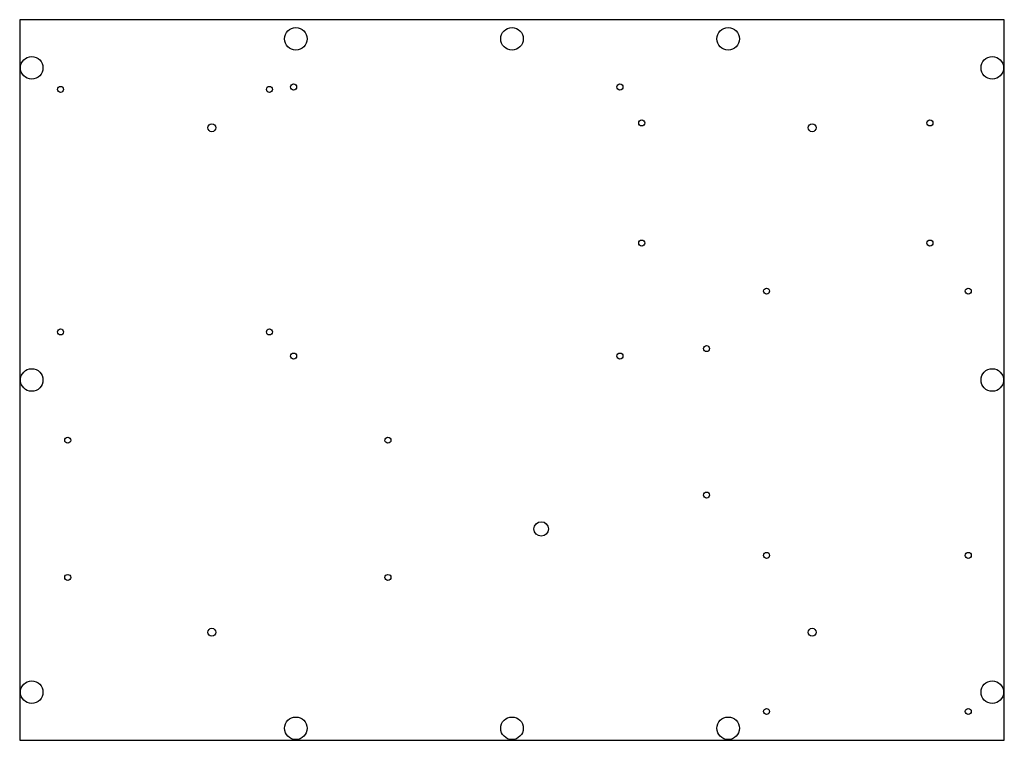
# Model space of a CAD drawing. Header units: millimetres. Extents: x -205 to 205, y -150 to 150.
import ezdxf

# ---------------------------------------------------------------- set-up
doc = ezdxf.new("R2010")
doc.units = ezdxf.units.MM

msp = doc.modelspace()

# ---------------------------------------------------------------- linework, layer by layer
at = {"color": 7, "linetype": 'Continuous', "lineweight": 25}
for p, q in [((205, 150), (-205, 150)), ((-205, 150), (-205, -150)), ((205, -150), (205, 150)), ((-205, -150), (205, -150))]:
    msp.add_line(p, q, dxfattribs=at)
for centre, radius in [((-90, 142), 4.7), ((0, 142), 4.7), ((90, 142), 4.7), ((-200, 130), 4.7), ((200, 130), 4.7), ((-90.936, 121.981), 1.25), ((44.954, 121.981), 1.25), ((-188, 121), 1.25), ((-101, 121), 1.25), ((-125, 105), 1.65), ((54.018, 107), 1.25), ((125, 105), 1.65), ((174.018, 107), 1.25), ((54.018, 57), 1.25), ((174.018, 57), 1.25), ((106, 37), 1.25), ((190, 37), 1.25), ((-188, 20), 1.25), ((-101, 20), 1.25), ((81, 13.06), 1.25), ((-90.936, 9.967), 1.25), ((44.954, 9.967), 1.25), ((-200, 0), 4.7), ((200, 0), 4.7), ((-185, -25.052), 1.25), ((-51.65, -25.052), 1.25), ((81, -47.9), 1.25), ((12.16, -62), 3), ((106, -73), 1.25), ((190, -73), 1.25), ((-185, -82.202), 1.25), ((-51.65, -82.202), 1.25), ((-125, -105), 1.65), ((125, -105), 1.65), ((-200, -130), 4.7), ((200, -130), 4.7), ((106, -138), 1.25), ((190, -138), 1.25), ((-90, -145), 4.7), ((0, -145), 4.7), ((90, -145), 4.7)]:
    msp.add_circle(centre, radius, dxfattribs=at)

doc.saveas('drawing.dxf')
